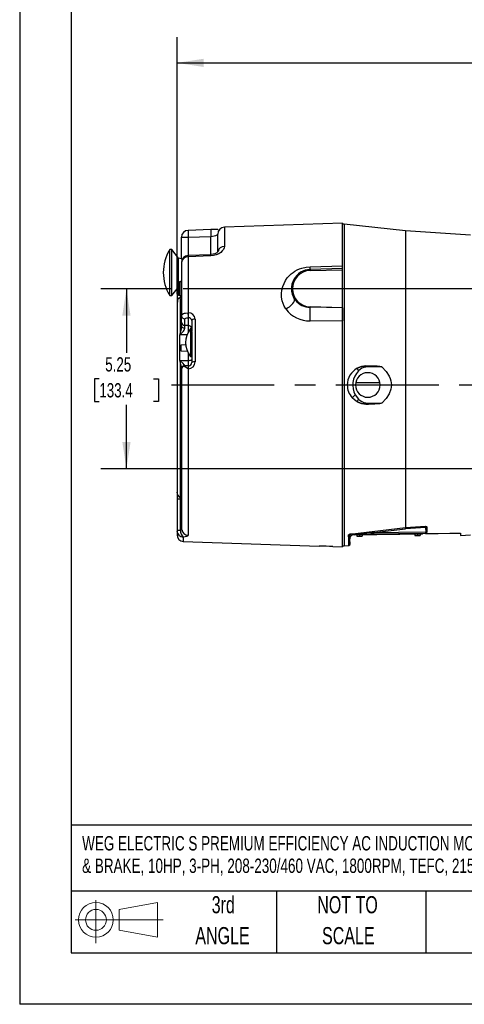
# Model space of a CAD drawing. Header units: inches. Extents: x 0 to 66, y 0 to 51.
# Tile 1 of 22: x 0 to 13, y 0 to 28.7. Entities that reach past the tile are written whole.
import ezdxf

# ---------------------------------------------------------------- set-up
doc = ezdxf.new("R2010")
doc.units = ezdxf.units.IN
doc.header["$LTSCALE"] = 6
doc.header["$MEASUREMENT"] = 0
doc.linetypes.add('CENTERX2', pattern=[0.8, 0.5, -0.1, 0.1, -0.1])
doc.layers.add('CENTER', color=40, linetype='CENTERX2')
doc.layers.add('SLD-DEFPOINTS', color=7, linetype='Continuous')
doc.layers.add('DIMENSIONS', color=140, linetype='Continuous', lineweight=25)
doc.layers.add('TEXT', color=140, linetype='Continuous', lineweight=25)
doc.styles.add('SLDTEXTSTYLE0', font='TXT', dxfattribs={"width": 0.7})
doc.dimstyles.new('SLDDIMSTYLE0', dxfattribs={"dimtxt": 0.416667, "dimasz": 0.78, "dimexe": 0, "dimexo": 0.0625, "dimgap": 0.104167, "dimtad": 0, "dimtih": 1, "dimtoh": 1, "dimrnd": 1e-09, "dimzin": 12, "dimdsep": 46, "dimtxsty": 'SLDTEXTSTYLE0', "dimsah": 1, "dimcen": 0.09, "dimadec": 0, "dimazin": 3, "dimtfac": 1, "dimtofl": 0, "dimtmove": 0, "dimatfit": 3, "dimfxl": 0, "dimfrac": 2, "dimtolj": 1, "dimtzin": 12, "dimarcsym": 0})

# ---------------------------------------------------------------- blocks, each defined once
blk = doc.blocks.new('Block11')
at = {"color": 7, "linetype": 'Continuous', "lineweight": 18}
for p, q in [((0.611, 1.254), (0.611, 0)), ((1.294, 0.984), (2.404, 1.189)), ((2.404, 1.189), (2.404, 0.173)), ((1.294, 0.377), (1.294, 0.984)), ((0, 0.681), (2.569, 0.681)), ((1.294, 0.377), (2.404, 0.173))]:
    blk.add_line(p, q, dxfattribs=at)
for radius in [0.508, 0.304]:
    blk.add_circle((0.611, 0.681), radius, dxfattribs=at)
blk = doc.blocks.new('Block12')
at = {"layer": 'SLD-DEFPOINTS'}
blk.add_blockref('Block11', (0, 0), dxfattribs=at)
blk = doc.blocks.new('SW_NOTE_0_1')
at = {"layer": 'TEXT', "color": 0, "linetype": 'CENTERX2', "lineweight": 18, "char_height": 0.42, "attachment_point": 1, "style": 'SLDTEXTSTYLE0'}
for s, insert in [('WEG ELECTRIC S PREMIUM EFFICIENCY AC INDUCTION MOTOR, GENERAL PURPOSE, INVERTER RATED & HAZARDOUS LOC', (0, 0.541)), ('& BRAKE, 10HP, 3-PH, 208-230/460 VAC, 1800RPM, TEFC, 215TC FRAME, ROLLED STEEL, C-FACE MOUNT', (0, -0.115))]:
    blk.add_mtext(s, dxfattribs=dict(at, insert=insert))
blk = doc.blocks.new('SW_NOTE_0_5')
at = {"layer": 'TEXT', "color": 0, "linetype": 'CENTERX2', "lineweight": 18, "char_height": 0.5, "attachment_point": 2, "style": 'SLDTEXTSTYLE0'}
for s, insert in [('NOT TO', (1.242, 0.645)), ('SCALE', (1.265, -0.258))]:
    blk.add_mtext(s, dxfattribs=dict(at, insert=insert))
blk = doc.blocks.new('SW_NOTE_0_6')
at = {"layer": 'TEXT', "color": 0, "linetype": 'CENTERX2', "lineweight": 18, "char_height": 0.5, "attachment_point": 2, "style": 'SLDTEXTSTYLE0'}
for s, insert in [('3rd', (0.547, 0.645)), ('ANGLE', (0.524, -0.258))]:
    blk.add_mtext(s, dxfattribs=dict(at, insert=insert))
blk = doc.blocks.new('_D_1')
at = {"layer": 'DIMENSIONS'}
for p, q in [((4.593, 20.722), (4.593, 28.223)), ((32.907, 19.002), (32.907, 28.223)), ((4.593, 27.473), (17.393, 27.473)), ((17.957, 27.472), (17.817, 27.472)), ((17.817, 27.472), (17.817, 26.809)), ((19.543, 27.472), (19.682, 27.472)), ((19.682, 27.472), (19.682, 26.809)), ((32.907, 27.473), (20.107, 27.473)), ((17.817, 26.809), (17.957, 26.809)), ((19.682, 26.809), (19.543, 26.809))]:
    blk.add_line(p, q, dxfattribs=at)
for points in [[(4.593, 27.473), (5.373, 27.353), (5.373, 27.593)], [(32.907, 27.473), (32.127, 27.593), (32.127, 27.353)]]:
    blk.add_solid(points, dxfattribs=at)
at = {"layer": 'DIMENSIONS', "char_height": 0.4167, "attachment_point": 1, "style": 'SLDTEXTSTYLE0'}
for s, insert in [('28.31', (17.957, 28.103)), ('719.2', (17.957, 27.347))]:
    blk.add_mtext(s, dxfattribs=dict(at, insert=insert))
blk = doc.blocks.new('_D_5')
at = {"layer": 'DIMENSIONS'}
for p, q in [((4.413, 20.879), (2.367, 20.879)), ((3.117, 20.879), (3.117, 19.011)), ((17.058, 20.879), (4.773, 20.879)), ((17.431, 20.879), (17.418, 20.879)), ((2.325, 18.253), (2.185, 18.253)), ((2.185, 18.253), (2.185, 17.59)), ((3.91, 18.253), (4.05, 18.253)), ((4.05, 18.253), (4.05, 17.59)), ((2.185, 17.59), (2.325, 17.59)), ((4.05, 17.59), (3.91, 17.59)), ((3.117, 15.629), (3.117, 17.497)), ((17.426, 15.629), (2.367, 15.629))]:
    blk.add_line(p, q, dxfattribs=at)
for points in [[(3.117, 20.879), (2.997, 20.099), (3.237, 20.099)], [(3.117, 15.629), (3.237, 16.409), (2.997, 16.409)]]:
    blk.add_solid(points, dxfattribs=at)
at = {"layer": 'DIMENSIONS', "char_height": 0.4167, "attachment_point": 1, "style": 'SLDTEXTSTYLE0'}
for s, insert in [('5.25', (2.498, 18.883)), ('133.4', (2.325, 18.127))]:
    blk.add_mtext(s, dxfattribs=dict(at, insert=insert))

msp = doc.modelspace()

# ---------------------------------------------------------------- linework, layer by layer
at = {"color": 7, "linetype": 'Continuous'}
for p in [(0.0006, 51.0006), (66.0006, 0.0006)]:
    msp.add_line(p, (0.0006, 0.0006), dxfattribs=at)
for p, q in [((9.4229, 22.7989), (5.9759, 22.6786)), ((9.4229, 21.5473), (9.4229, 22.7989)), ((9.4729, 22.7634), (9.4229, 22.7634)), ((11.2629, 22.5734), (9.4729, 22.7699)), ((9.4729, 22.7699), (9.4729, 18.0734)), ((5.5758, 22.6084), (4.9158, 22.5851)), ((5.5758, 22.6084), (5.576, 22.6038)), ((5.576, 22.6038), (5.5829, 22.4086)), ((5.7829, 21.9635), (5.7829, 22.4772)), ((5.9759, 22.6786), (5.9759, 22.1159)), ((13.1629, 22.4484), (11.2629, 22.5734)), ((11.2629, 22.5734), (11.2629, 18.0734)), ((4.7229, 22.3852), (4.9229, 22.3852)), ((4.7229, 21.7556), (4.7229, 22.3852)), ((4.9229, 22.3852), (5.5829, 22.4086)), ((4.9229, 22.3852), (4.9229, 21.8478)), ((5.5829, 21.8777), (5.5829, 22.4086)), ((4.4429, 22.0234), (4.3829, 22.0234)), ((4.3829, 20.6834), (4.3829, 22.0234)), ((4.6349, 21.7775), (4.4429, 22.0234)), ((4.4429, 20.6834), (4.4429, 22.0234)), ((5.5744, 21.8756), (4.9144, 21.8474)), ((5.5759, 21.8407), (4.9159, 21.8121)), ((5.5744, 21.8765), (5.5759, 21.8407)), ((4.7511, 21.7486), (4.6349, 21.7775)), ((4.6349, 21.072), (4.6349, 21.7775)), ((4.7229, 21.6485), (4.7229, 20.1017)), ((4.9159, 21.8121), (4.9159, 20.1775)), ((9.4229, 21.4679), (8.4782, 21.4432)), ((8.4782, 21.4432), (8.479, 21.4135)), ((8.479, 21.4135), (9.4229, 21.4383)), ((8.4809, 21.5227), (9.4229, 21.5473)), ((9.4229, 20.3284), (9.4229, 21.4383)), ((4.6229, 21.0434), (4.6229, 20.8834)), ((4.6829, 21.0834), (4.6629, 21.0834)), ((4.6629, 21.0834), (4.6629, 20.6834)), ((4.6829, 20.8834), (4.6829, 21.0834)), ((4.4429, 20.6834), (4.6349, 20.9292)), ((4.5929, 20.8753), (4.5929, 20.5781)), ((4.6229, 20.8834), (4.6229, 20.7234)), ((4.6829, 20.6834), (4.6829, 20.8834)), ((4.3829, 20.6834), (4.4429, 20.6834)), ((4.5966, 20.5781), (4.5929, 20.5781)), ((4.6102, 20.5474), (4.5929, 20.4222)), ((4.5929, 20.4222), (4.5929, 18.0734)), ((4.5936, 20.4464), (4.5935, 20.4264)), ((4.6223, 20.5781), (4.5966, 20.5781)), ((4.6629, 20.6834), (4.6829, 20.6834)), ((4.6813, 20.6055), (4.7054, 20.6241)), ((4.6917, 20.5518), (4.6813, 20.6055)), ((4.6917, 19.6274), (4.6917, 20.5518)), ((4.6929, 20.6821), (4.6929, 20.6261)), ((4.7229, 20.6514), (4.6997, 20.63)), ((4.7054, 20.6241), (4.7229, 20.6459)), ((8.0525, 20.5449), (8.0148, 20.5918)), ((4.7229, 20.1017), (4.7296, 20.1151)), ((4.9229, 20.1775), (4.9159, 20.1775)), ((9.4229, 20.3259), (8.4787, 20.3424)), ((9.4229, 20.3284), (8.479, 20.3532)), ((9.4229, 20.3259), (9.4229, 20.3284)), ((9.4229, 20.3284), (9.4229, 19.9501)), ((9.4229, 19.935), (9.4229, 20.3259)), ((4.7229, 20.1017), (4.7263, 20.0854)), ((4.7229, 19.9066), (4.7229, 20.1017)), ((4.7229, 19.7895), (4.7229, 19.9066)), ((4.8211, 19.8115), (4.8211, 20.0066)), ((4.9177, 20.0364), (4.9246, 20.0363)), ((4.9246, 19.8098), (4.9246, 20.0363)), ((5.0229, 19.9522), (5.0229, 19.6541)), ((5.1194, 19.9942), (5.1194, 18.7463)), ((9.4229, 19.935), (8.4818, 19.942)), ((9.4229, 18.0734), (9.4229, 19.935)), ((4.6798, 19.5319), (4.6807, 19.5458)), ((4.6807, 19.5458), (4.6917, 19.6274)), ((4.6807, 19.5458), (4.7569, 19.6179)), ((4.7229, 19.7895), (4.7201, 19.7681)), ((4.7229, 19.7895), (4.726, 19.7805)), ((4.7244, 19.7797), (4.7235, 19.7742)), ((4.9246, 19.8098), (4.8211, 19.8115)), ((4.8211, 19.733), (4.8211, 19.8115)), ((4.9246, 19.6237), (4.9246, 19.8098)), ((5.0329, 19.7144), (4.9835, 19.7144)), ((4.9835, 19.7144), (4.9835, 18.9044)), ((5.0329, 19.2818), (5.0329, 19.6368)), ((4.8836, 19.5334), (4.6798, 19.5319)), ((4.6798, 18.791), (4.6798, 19.5319)), ((4.7129, 19.2408), (4.8491, 19.2513)), ((5.0244, 19.3094), (5.0229, 19.2555)), ((5.0229, 19.2555), (5.0229, 18.7316)), ((4.7129, 19.0649), (4.7129, 19.2408)), ((4.9016, 19.0521), (4.7129, 19.0649)), ((4.9246, 18.7919), (4.9246, 18.9952)), ((4.6798, 18.791), (4.9246, 18.7919)), ((4.6807, 18.7765), (4.6798, 18.791)), ((4.6917, 18.6918), (4.6807, 18.7765)), ((4.6917, 14.7928), (4.6917, 18.6918)), ((4.9246, 18.6316), (4.9246, 18.7919)), ((4.9835, 18.9044), (5.0329, 18.9044)), ((5.0229, 18.8909), (5.0196, 18.9044)), ((4.7201, 18.5641), (4.7229, 18.5464)), ((4.726, 18.5616), (4.7229, 18.5464)), ((4.7229, 18.5298), (4.7229, 18.0734)), ((4.7834, 18.6217), (4.8211, 18.6298)), ((4.8211, 18.6298), (4.8211, 18.641)), ((4.9246, 18.6316), (4.8211, 18.6298)), ((4.9159, 18.5418), (4.9229, 18.5419)), ((4.9159, 18.5418), (4.9159, 13.6935)), ((10.1083, 18.6307), (10.1858, 18.6326)), ((10.1083, 18.6305), (10.1858, 18.6326)), ((10.1083, 18.6305), (10.1083, 18.6307)), ((10.1094, 18.5905), (10.1083, 18.6305)), ((10.5734, 18.6027), (10.1094, 18.5905)), ((10.5171, 18.1317), (9.8087, 18.1317)), ((4.5929, 18.0734), (4.5929, 14.9489)), ((4.7229, 18.0734), (4.7229, 13.8851)), ((9.4229, 13.3478), (9.4229, 18.0734)), ((9.4729, 18.0734), (9.4729, 13.3768)), ((11.2629, 18.0734), (11.2629, 13.9126)), ((9.7979, 17.7829), (9.8924, 17.6613)), ((9.8504, 17.5862), (9.8924, 17.6613)), ((10.1083, 17.5162), (10.1094, 17.5562)), ((10.1094, 17.5562), (10.5734, 17.544)), ((10.1083, 17.5162), (10.1083, 17.516)), ((10.1083, 17.5162), (10.1858, 17.5141)), ((10.1858, 17.5141), (10.1083, 17.516)), ((4.5929, 14.9489), (4.5929, 14.7434)), ((4.6917, 14.7434), (4.5929, 14.7434)), ((4.5929, 14.7434), (4.5929, 13.829)), ((4.6917, 14.7434), (4.6917, 14.7928)), ((4.7229, 14.7434), (4.6917, 14.7434)), ((4.6917, 13.829), (4.6917, 14.7434)), ((4.6917, 13.829), (4.5929, 13.829)), ((4.5929, 13.829), (4.5929, 13.8189)), ((4.5929, 13.8189), (4.5929, 13.7011)), ((4.7229, 13.8851), (4.7208, 13.876)), ((4.7293, 13.8534), (4.7229, 13.8851)), ((9.6399, 13.721), (11.2629, 13.9126)), ((10.2583, 13.7566), (11.2629, 13.8765)), ((11.2629, 13.9126), (11.8515, 13.9541)), ((11.85, 13.9193), (11.2629, 13.8765)), ((11.8515, 13.9541), (11.85, 13.9193)), ((11.85, 13.9193), (11.8875, 13.9198)), ((11.85, 13.9193), (11.8519, 13.7774)), ((11.8873, 13.9324), (11.8875, 13.9198)), ((11.8875, 13.9198), (11.8893, 13.7779)), ((4.776, 13.5101), (8.7429, 13.3715)), ((9.616, 13.6916), (9.6384, 13.7042)), ((9.6399, 13.721), (9.6399, 13.7175)), ((9.6399, 13.7175), (9.64, 13.7101)), ((9.6401, 13.7088), (9.6627, 13.7087)), ((9.6401, 13.708), (9.6401, 13.7088)), ((9.6401, 13.6012), (9.6416, 13.5884)), ((9.6416, 13.5884), (9.6401, 13.6012)), ((9.6437, 13.4319), (9.6416, 13.5884)), ((9.6505, 13.7065), (9.6627, 13.7087)), ((10.2588, 13.7165), (9.6627, 13.7087)), ((9.6728, 13.6698), (9.6791, 13.6763)), ((9.7603, 13.69), (9.7601, 13.71)), ((11.7601, 13.7162), (9.7603, 13.69)), ((9.8423, 13.6911), (9.8427, 13.6611)), ((9.8427, 13.6611), (9.9207, 13.6621)), ((9.9203, 13.6921), (9.9207, 13.6621)), ((9.9207, 13.6621), (9.9987, 13.6631)), ((9.9983, 13.6931), (9.9987, 13.6631)), ((11.8519, 13.7774), (10.2583, 13.7566)), ((10.2583, 13.7566), (10.2588, 13.7165)), ((11.8499, 13.7374), (10.2588, 13.7165)), ((11.5322, 13.7132), (11.5326, 13.6832)), ((11.5326, 13.6832), (11.6106, 13.6842)), ((11.6102, 13.7142), (11.6106, 13.6842)), ((11.6106, 13.6842), (11.6885, 13.6852)), ((11.6882, 13.7152), (11.6885, 13.6852)), ((11.7601, 13.7162), (11.7599, 13.7362)), ((11.8519, 13.7774), (11.8893, 13.7779)), ((12.8656, 13.6788), (13.1629, 13.6984)), ((9.1429, 13.3576), (9.4229, 13.3478)), ((9.4229, 13.3834), (9.4729, 13.3834)), ((9.4729, 13.3768), (9.6081, 13.3916))]:
    msp.add_line(p, q)
at = {"flags": 128}
for points in [[(4.9159, 22.5842), (4.9158, 22.5848), (4.9161, 22.5777), (4.9167, 22.5617), (4.9175, 22.5374), (4.9186, 22.5061), (4.9199, 22.4691), (4.9214, 22.4281), (4.9229, 22.3852)], [(5.7938, 22.5979), (5.784, 22.6066), (5.7456, 22.6112), (5.6767, 22.6102), (5.5759, 22.6072)], [(4.9159, 21.8121), (4.9147, 21.8403), (4.9144, 21.8479), (4.9144, 21.8466)], [(5.7861, 21.9718), (5.7789, 21.9531), (5.7548, 21.9337), (5.7, 21.9037), (5.6474, 21.8866), (5.5744, 21.8765)], [(5.9759, 22.1159), (5.9689, 22.0722), (5.9484, 22.0279), (5.9146, 21.9838), (5.8685, 21.9422), (5.8097, 21.9044), (5.74, 21.8731), (5.661, 21.851), (5.5759, 21.8407)], [(7.7691, 20.2931), (7.7252, 20.3697), (7.6913, 20.448), (7.6668, 20.5261), (7.6474, 20.6345), (7.644, 20.7445), (7.6548, 20.8449), (7.6787, 20.9428), (7.7584, 21.1175), (7.8133, 21.1962), (7.8773, 21.268), (7.9274, 21.3141), (7.9806, 21.3558), (8.037, 21.3931), (8.1027, 21.4293), (8.1705, 21.4596), (8.2406, 21.4839), (8.3598, 21.5115), (8.4809, 21.5227)], [(9.4229, 21.4679), (9.4229, 21.4894), (9.4229, 21.5473)], [(9.4229, 21.4383), (9.4229, 21.4605), (9.4229, 21.4679)], [(4.5945, 20.5781), (4.5944, 20.4695), (4.5944, 20.4475)], [(4.6309, 20.5927), (4.6186, 20.5719), (4.6102, 20.5474)], [(4.6813, 20.6055), (4.6795, 20.61), (4.6755, 20.6132), (4.6699, 20.6148), (4.6632, 20.6145), (4.6475, 20.6082), (4.6309, 20.5927)], [(4.7008, 20.6308), (4.689, 20.6237), (4.6781, 20.6199)], [(4.7008, 20.6305), (4.7007, 20.6307), (4.7022, 20.6286), (4.7054, 20.6241)], [(7.7691, 20.2931), (7.8225, 20.322), (7.8771, 20.3585), (7.9284, 20.4009), (7.9717, 20.4465), (8.0029, 20.4915), (8.02, 20.5322), (8.0231, 20.566), (8.0148, 20.5918)], [(4.7266, 20.1173), (4.724, 20.1011), (4.7245, 20.0849)], [(4.7296, 20.1151), (4.7373, 20.1305), (4.7785, 20.1549), (4.8094, 20.1648), (4.8438, 20.1719), (4.9159, 20.1775)], [(4.9159, 20.1775), (4.9155, 20.1552), (4.9152, 20.1315)], [(4.9222, 20.1314), (4.9224, 20.1551), (4.9229, 20.1775)], [(8.4787, 20.3424), (8.4788, 20.3437), (8.4788, 20.3449), (8.4788, 20.3462), (8.4789, 20.3475), (8.4789, 20.3489), (8.4789, 20.3503), (8.479, 20.3517), (8.479, 20.3532)], [(4.8211, 20.0066), (4.8283, 20.0181), (4.849, 20.0278), (4.8802, 20.0342), (4.9177, 20.0364)], [(5.1194, 19.9942), (5.0822, 19.9906), (5.051, 19.9814), (5.0302, 19.9679), (5.0229, 19.9522)], [(4.7201, 19.7681), (4.713, 19.7137), (4.6917, 19.6274)], [(4.7245, 19.7795), (4.7233, 19.7732), (4.7213, 19.7646)], [(4.726, 19.7805), (4.7303, 19.7681), (4.7516, 19.7499), (4.7834, 19.7376), (4.8211, 19.733)], [(4.8211, 18.641), (4.8175, 18.6511), (4.8067, 18.665), (4.7727, 18.6977), (4.6807, 18.7765)], [(4.6917, 18.6918), (4.713, 18.6093), (4.7201, 18.5641)], [(4.7213, 18.5649), (4.7233, 18.5629), (4.7236, 18.563)], [(4.9159, 18.5418), (4.8411, 18.5914), (4.7834, 18.6217)], [(9.8504, 18.5605), (9.975, 18.6112), (10.1083, 18.6307)], [(10.1083, 18.6305), (9.9752, 18.611), (9.8504, 18.5605)], [(9.8924, 18.4854), (9.8771, 18.5128), (9.8696, 18.5261), (9.863, 18.538), (9.8575, 18.5478), (9.8536, 18.5548), (9.8504, 18.5605)], [(10.1858, 18.6326), (10.4367, 18.6278), (10.5152, 18.6195), (10.5541, 18.6115), (10.5662, 18.6072), (10.5734, 18.6027)], [(10.5734, 18.6027), (10.6964, 18.4694), (10.7859, 18.3326), (10.8167, 18.264), (10.8379, 18.1972), (10.8532, 18.0734)], [(10.8532, 18.0734), (10.8494, 18.011), (10.8378, 17.9491), (10.7859, 17.814), (10.6967, 17.6777), (10.5734, 17.544)], [(9.7052, 17.7024), (9.7142, 17.7102), (9.7353, 17.7286), (9.7655, 17.7548), (9.7979, 17.7829)], [(9.8504, 17.5862), (9.7726, 17.6386), (9.7052, 17.7024)], [(10.1083, 17.516), (9.9753, 17.5354), (9.8504, 17.5862)], [(9.8504, 17.5862), (9.9752, 17.5357), (10.1083, 17.5162)], [(10.5734, 17.544), (10.5704, 17.5417), (10.5662, 17.5395), (10.5377, 17.5312), (10.4996, 17.525), (10.4368, 17.5189), (10.37, 17.5152), (10.285, 17.5133), (10.1858, 17.5141)], [(11.8515, 13.9541), (11.8775, 13.9439), (11.8848, 13.9382), (11.8873, 13.9324)], [(4.7763, 13.6342), (4.7762, 13.5642), (4.7762, 13.5228), (4.7762, 13.5109)], [(4.9159, 13.6935), (4.9065, 13.673), (4.8789, 13.6558), (4.8346, 13.6426), (4.7763, 13.6342)], [(9.6081, 13.3916), (9.6078, 13.4107), (9.607, 13.4686), (9.6058, 13.5663), (9.604, 13.7045)], [(9.6401, 13.6012), (9.634, 13.6518), (9.616, 13.6916)], [(10.2583, 13.7566), (9.8687, 13.7315), (9.7343, 13.7227), (9.6821, 13.7192), (9.6537, 13.7173), (9.645, 13.7167), (9.64, 13.7164)], [(9.6412, 13.5994), (9.6506, 13.6359), (9.6748, 13.6728)], [(9.718, 13.7021), (9.7181, 13.7021), (9.7385, 13.7078)], [(11.8499, 13.7374), (12.2208, 13.7422), (12.5607, 13.7467), (12.8698, 13.7507)], [(11.8499, 13.7374), (11.8507, 13.74), (11.8508, 13.7405)], [(12.8698, 13.7507), (12.8705, 13.697), (12.8707, 13.6791)]]:
    msp.add_lwpolyline(points, dxfattribs=at)
for centre, radius, start, end in [((4.922, 22.3871), 0.1981, 90.75325, 180.55455), ((5.5561, 22.9134), 0.5056, 273.03902, 294.7384), ((5.9829, 22.4787), 0.2, 92, 180), ((5.4692, 21.3534), 1.2763, 148.33523, 211.66477), ((4.9217, 21.651), 0.1975, 90.76225, 180.72197), ((5.9655, 21.9372), 0.179, 86.6749, 168.36169), ((4.905, 21.6293), 0.1831, 86.59017, 173.97361), ((8.4929, 20.8834), 0.56, 91.5, 211.37047), ((8.4929, 20.8834), 0.5304, 91.5, 180), ((7.9933, 21.4989), 0.4881, 353.44025, 2.79018), ((4.6629, 21.0434), 0.04, 90, 180), ((4.6829, 21.1234), 0.04, 270, 0), ((4.6629, 20.7234), 0.04, 180, 270), ((8.4929, 20.8834), 0.5304, 180, 268.5), ((4.7003, 20.519), 0.1033, 102.07484, 117.48263), ((4.8114, 20.6397), 0.1345, 188.69853, 194.73984), ((4.6829, 20.6434), 0.04, 0, 90), ((4.68, 20.5933), 0.0431, 285.74077, 354.37896), ((8.4653, 20.8641), 0.5219, 217.72021, 271.47046), ((5.9904, 20.1114), 1.0753, 178.93045, 184.00048), ((5.9973, 20.1114), 1.0753, 178.93045, 184.00048), ((4.9289, 19.9869), 0.1907, 2.18827, 91.79399), ((8.4595, 20.7959), 0.8541, 216.06282, 271.49614), ((4.1246, 20.1084), 4.3604, 357.81368, 3.07681), ((4.8204, 19.909), 0.0975, 181.44005, 270.43478), ((4.8176, 20.0989), 0.0923, 188.39882, 272.19341), ((4.9317, 19.9451), 0.0915, 4.44719, 94.41057), ((4.6401, 19.7586), 0.1828, 309.69922, 351.95966), ((5.4964, 19.3094), 0.6525, 143.20211, 216.79789), ((4.9254, 19.7122), 0.0975, 1.44004, 90.43478), ((5.4964, 19.3094), 0.6535, 141.70526, 143.21543), ((2.804, 19.4721), 2.2263, 355.81008, 4.68905), ((4.9171, 18.7442), 0.2024, 271.65087, 0.60955), ((4.9478, 18.9263), 0.1364, 260.21152, 303.40069), ((4.9229, 18.7316), 0.1, 271.00012, 360), ((5.4964, 19.3094), 0.6535, 216.79556, 218.29474), ((5.0964, 18.5731), 0.1747, 82.43925, 114.88152), ((4.8229, 18.5298), 0.1, 113.28132, 180), ((4.8229, 18.5298), 0.1, 149.27156, 179.99996), ((4.8175, 18.5486), 0.0924, 87.75824, 171.94702), ((4.8229, 18.5298), 0.1, 112.21232, 132.02182), ((5.573, 18.5741), 0.6509, 174.93255, 182.83934), ((10.1211, 18.0732), 0.5574, 119.0608, 179.98884), ((10.3045, 18.0723), 0.5834, 134.93086, 209.73842), ((10.1629, 18.0734), 0.359, 0, 180), ((10.128, 18.2757), 0.3154, 93.39424, 138.33307), ((10.121, 18.0734), 0.5572, 180.00645, 221.74698), ((10.1629, 18.0734), 0.359, 180, 0), ((10.128, 17.871), 0.3154, 221.66634, 266.60628), ((4.7696, 14.9514), 0.1768, 180.80055, 243.83348), ((4.6671, 14.7427), 0.0558, 0.80055, 63.83348), ((4.7801, 13.8214), 0.1873, 180.76422, 268.81537), ((4.673, 13.8731), 0.0479, 292.99044, 3.47753), ((4.9501, 13.8254), 0.2585, 179.20016, 227.72379), ((4.9128, 13.8787), 0.1852, 187.84239, 270.95399), ((7.8951, 13.8954), 3.3679, 359.67958, 0.29232), ((4.7829, 13.6999), 0.19, 180, 267.9701), ((9.6389, 13.5324), 0.1756, 89.61567, 101.45941), ((9.5021, 13.5978), 0.1475, 39.4739, 46.31949), ((9.7535, 13.6097), 0.1005, 86.25879, 141.24635), ((11.8426, 13.7866), 0.0469, 279.99818, 349.30877), ((11.5692, 13.7671), 0.2829, 354.59572, 2.08675), ((8.7782, 8.648), 4.7237, 85.5719, 90.4281), ((9.6037, 13.4314), 0.04, 276.2416, 0.75403)]:
    msp.add_arc(centre, radius, start, end)
at = {"layer": 'CENTER'}
msp.add_line((4.4329, 18.0734), (33.0378, 18.0734), dxfattribs=at)
at = {"layer": 'TEXT'}
for p, q in [((1.5, 49.5), (1.5, 1.5)), ((64.5, 5.2266), (1.5, 5.2266)), ((64.5, 3.3), (1.5, 3.3)), ((7.5, 3.3), (7.5, 1.5)), ((11.861, 3.3), (11.861, 1.5)), ((1.5, 1.5), (64.5, 1.5))]:
    msp.add_line(p, q, dxfattribs=at)

# ---------------------------------------------------------------- block references
at = {"layer": 'SLD-DEFPOINTS'}
msp.add_blockref('Block12', (1.6153, 1.7844), dxfattribs=at)
at = {"layer": 'TEXT', "linetype": 'CENTERX2', "lineweight": 18}
for name, p in [('SW_NOTE_0_1', (1.8232, 4.3686)), ('SW_NOTE_0_6', (5.397, 2.5123)), ('SW_NOTE_0_5', (8.3285, 2.5123))]:
    msp.add_blockref(name, p, dxfattribs=at)

# ---------------------------------------------------------------- dimensions: what is measured, and where the dimension line sits
at = {"layer": 'DIMENSIONS'}
for base, p1, p2, angle, picture, middle in [((32.907, 27.473), (4.5929, 20.4222), (32.907, 18.7024), 360, '_D_1', (18.75, 27.473)), ((3.1171, 15.6288), (17.7315, 20.8788), (17.7264, 15.6288), 90, '_D_5', (3.1171, 18.2538))]:
    dim = msp.add_linear_dim(base=base, p1=p1, p2=p2, angle=angle, dimstyle='SLDDIMSTYLE0', dxfattribs=at)
    dim.commit()
    dim.dimension.update_dxf_attribs({"geometry": picture, "text_midpoint": middle, "dimtype": 160})

doc.saveas('drawing.dxf')
